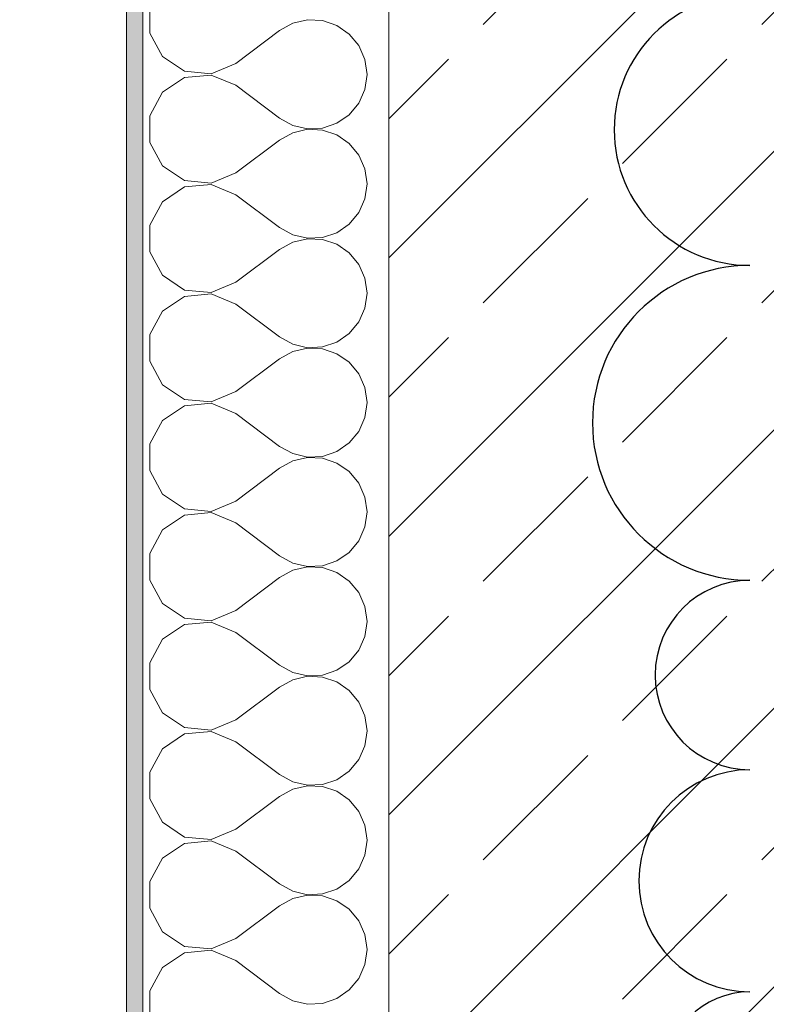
# Model space of a CAD drawing. Header units: metres. Extents: x -3.6 to 90.7, y -11.1 to 18.
# Tile 10 of 256: x -0.24 to 0.215, y 1.567 to 2.167. Entities that reach past the tile are written whole.
import ezdxf

# ---------------------------------------------------------------- set-up
doc = ezdxf.new("R2010")
doc.units = ezdxf.units.M
doc.header["$MEASUREMENT"] = 0
for name, color, linetype in [('152 - Bemaßung_ Beschriftung.Ausbau', 7, 'Continuous'), ('209 - Marker.Änderung', 7, 'Continuous'), ('603 - Struktur.Bodenplatte_ Decke Roh', 7, 'Continuous'), ('604 - Struktur.Wand Aussen', 7, 'Continuous')]:
    doc.layers.add(name, color=color, linetype=linetype)
doc.styles.add('ERSTELLTER_STIL_2', font='txt')
doc.dimstyles.new('ERSTELLTER_STIL__1', dxfattribs={"dimtxt": 0.1, "dimasz": 0.0532, "dimexe": 0.18, "dimexo": 0.0625, "dimgap": 0, "dimtad": 1, "dimzin": 0, "dimdsep": 46, "dimtxsty": 'ERSTELLTER_STIL_2', "dimblk": 'ARROWHEAD_2', "dimblk1": 'ARROWHEAD_2', "dimblk2": 'ARROWHEAD_2', "dimcen": 0.09, "dimse1": 1, "dimse2": 1, "dimclrd": 7, "dimclre": 7, "dimclrt": 7, "dimazin": 0, "dimtfac": 1, "dimtdec": 4, "dimtmove": 0, "dimatfit": 3, "dimfxl": 1, "dimtolj": 1, "dimtzin": 0, "dimarcsym": 0})

# ---------------------------------------------------------------- blocks, each defined once
blk = doc.blocks.new('*X9')
at = {"layer": '604 - Struktur.Wand Aussen', "color": 7, "linetype": 'Continuous', "lineweight": 5}
for p, q in [((-0.16066, 2.17479), (-0.16066, 2.15855)), ((-0.06466, 2.16653), (-0.07362, 2.16445)), ((-0.05547, 2.16609), (-0.06466, 2.16653)), ((-0.04676, 2.16315), (-0.05547, 2.16609)), ((-0.07362, 2.16445), (-0.08167, 2.16)), ((-0.03918, 2.15794), (-0.04676, 2.16315)), ((-0.16066, 2.15855), (-0.15299, 2.14424)), ((-0.10833, 2.14), (-0.08167, 2.16)), ((-0.03331, 2.15086), (-0.03918, 2.15794)), ((-0.0296, 2.14244), (-0.03331, 2.15086)), ((-0.15299, 2.14424), (-0.13947, 2.13525)), ((-0.02833, 2.13333), (-0.0296, 2.14244)), ((-0.1233, 2.13371), (-0.10833, 2.14)), ((-0.13947, 2.13142), (-0.15299, 2.12243)), ((-0.13947, 2.13525), (-0.1233, 2.13371)), ((-0.1233, 2.13295), (-0.13947, 2.13142)), ((-0.10833, 2.12667), (-0.1233, 2.13295)), ((-0.0296, 2.12422), (-0.02833, 2.13333)), ((-0.10833, 2.12667), (-0.08167, 2.10667)), ((-0.03331, 2.11581), (-0.0296, 2.12422)), ((-0.15299, 2.12243), (-0.16066, 2.10812)), ((-0.03918, 2.10873), (-0.03331, 2.11581)), ((-0.16066, 2.10812), (-0.16066, 2.09188)), ((-0.08167, 2.10667), (-0.07362, 2.10222)), ((-0.04676, 2.10352), (-0.03918, 2.10873)), ((-0.07362, 2.10222), (-0.06466, 2.10013)), ((-0.06466, 2.10013), (-0.05547, 2.10058)), ((-0.05547, 2.10058), (-0.04676, 2.10352)), ((-0.07362, 2.09778), (-0.08167, 2.09333)), ((-0.06466, 2.09987), (-0.07362, 2.09778)), ((-0.05547, 2.09942), (-0.06466, 2.09987)), ((-0.04676, 2.09648), (-0.05547, 2.09942)), ((-0.03918, 2.09127), (-0.04676, 2.09648)), ((-0.16066, 2.09188), (-0.15299, 2.07757)), ((-0.10833, 2.07333), (-0.08167, 2.09333)), ((-0.03331, 2.08419), (-0.03918, 2.09127)), ((-0.0296, 2.07578), (-0.03331, 2.08419)), ((-0.15299, 2.07757), (-0.13947, 2.06858)), ((-0.1233, 2.06705), (-0.10833, 2.07333)), ((-0.02833, 2.06667), (-0.0296, 2.07578)), ((-0.13947, 2.06475), (-0.15299, 2.05576)), ((-0.13947, 2.06858), (-0.1233, 2.06705)), ((-0.1233, 2.06629), (-0.13947, 2.06475)), ((-0.10833, 2.06), (-0.1233, 2.06629)), ((-0.0296, 2.05756), (-0.02833, 2.06667)), ((-0.10833, 2.06), (-0.08167, 2.04)), ((-0.15299, 2.05576), (-0.16066, 2.04145)), ((-0.03331, 2.04914), (-0.0296, 2.05756)), ((-0.03918, 2.04206), (-0.03331, 2.04914)), ((-0.16066, 2.04145), (-0.16066, 2.02521)), ((-0.04676, 2.03685), (-0.03918, 2.04206)), ((-0.08167, 2.04), (-0.07362, 2.03555)), ((-0.07362, 2.03555), (-0.06466, 2.03347)), ((-0.05547, 2.03391), (-0.04676, 2.03685)), ((-0.07362, 2.03112), (-0.08167, 2.02667)), ((-0.06466, 2.0332), (-0.07362, 2.03112)), ((-0.06466, 2.03347), (-0.05547, 2.03391)), ((-0.05547, 2.03275), (-0.06466, 2.0332)), ((-0.04676, 2.02981), (-0.05547, 2.03275)), ((-0.03918, 2.02461), (-0.04676, 2.02981)), ((-0.16066, 2.02521), (-0.15299, 2.0109)), ((-0.10833, 2.00667), (-0.08167, 2.02667)), ((-0.03331, 2.01752), (-0.03918, 2.02461)), ((-0.0296, 2.00911), (-0.03331, 2.01752)), ((-0.15299, 2.0109), (-0.13947, 2.00192)), ((-0.1233, 2.00038), (-0.10833, 2.00667)), ((-0.02833, 2), (-0.0296, 2.00911)), ((-0.13947, 1.99808), (-0.15299, 1.9891)), ((-0.13947, 2.00192), (-0.1233, 2.00038)), ((-0.1233, 1.99962), (-0.13947, 1.99808)), ((-0.10833, 1.99333), (-0.1233, 1.99962)), ((-0.0296, 1.99089), (-0.02833, 2)), ((-0.10833, 1.99333), (-0.08167, 1.97333)), ((-0.15299, 1.9891), (-0.16066, 1.97479)), ((-0.03331, 1.98248), (-0.0296, 1.99089)), ((-0.03918, 1.97539), (-0.03331, 1.98248)), ((-0.16066, 1.97479), (-0.16066, 1.95855)), ((-0.04676, 1.97019), (-0.03918, 1.97539)), ((-0.08167, 1.97333), (-0.07362, 1.96888)), ((-0.07362, 1.96888), (-0.06466, 1.9668)), ((-0.05547, 1.96725), (-0.04676, 1.97019)), ((-0.07362, 1.96445), (-0.08167, 1.96)), ((-0.06466, 1.96653), (-0.07362, 1.96445)), ((-0.06466, 1.9668), (-0.05547, 1.96725)), ((-0.05547, 1.96609), (-0.06466, 1.96653)), ((-0.04676, 1.96315), (-0.05547, 1.96609)), ((-0.03918, 1.95794), (-0.04676, 1.96315)), ((-0.16066, 1.95855), (-0.15299, 1.94424)), ((-0.10833, 1.94), (-0.08167, 1.96)), ((-0.03331, 1.95086), (-0.03918, 1.95794)), ((-0.0296, 1.94244), (-0.03331, 1.95086)), ((-0.15299, 1.94424), (-0.13947, 1.93525)), ((-0.1233, 1.93371), (-0.10833, 1.94)), ((-0.02833, 1.93333), (-0.0296, 1.94244)), ((-0.13947, 1.93525), (-0.1233, 1.93371)), ((-0.1233, 1.93295), (-0.13947, 1.93142)), ((-0.10833, 1.92667), (-0.1233, 1.93295)), ((-0.0296, 1.92422), (-0.02833, 1.93333)), ((-0.13947, 1.93142), (-0.15299, 1.92243)), ((-0.10833, 1.92667), (-0.08167, 1.90667)), ((-0.15299, 1.92243), (-0.16066, 1.90812)), ((-0.03331, 1.91581), (-0.0296, 1.92422)), ((-0.03918, 1.90873), (-0.03331, 1.91581)), ((-0.16066, 1.90812), (-0.16066, 1.89188)), ((-0.04676, 1.90352), (-0.03918, 1.90873)), ((-0.08167, 1.90667), (-0.07362, 1.90222)), ((-0.07362, 1.90222), (-0.06466, 1.90013)), ((-0.05547, 1.90058), (-0.04676, 1.90352)), ((-0.07362, 1.89778), (-0.08167, 1.89333)), ((-0.06466, 1.89987), (-0.07362, 1.89778)), ((-0.06466, 1.90013), (-0.05547, 1.90058)), ((-0.05547, 1.89942), (-0.06466, 1.89987)), ((-0.04676, 1.89648), (-0.05547, 1.89942)), ((-0.03918, 1.89127), (-0.04676, 1.89648)), ((-0.16066, 1.89188), (-0.15299, 1.87757)), ((-0.10833, 1.87333), (-0.08167, 1.89333)), ((-0.03331, 1.88419), (-0.03918, 1.89127)), ((-0.0296, 1.87578), (-0.03331, 1.88419)), ((-0.15299, 1.87757), (-0.13947, 1.86858)), ((-0.1233, 1.86705), (-0.10833, 1.87333)), ((-0.02833, 1.86667), (-0.0296, 1.87578)), ((-0.13947, 1.86858), (-0.1233, 1.86705)), ((-0.1233, 1.86629), (-0.13947, 1.86475)), ((-0.10833, 1.86), (-0.1233, 1.86629)), ((-0.0296, 1.85756), (-0.02833, 1.86667)), ((-0.13947, 1.86475), (-0.15299, 1.85576)), ((-0.15299, 1.85576), (-0.16066, 1.84145)), ((-0.10833, 1.86), (-0.08167, 1.84)), ((-0.03331, 1.84914), (-0.0296, 1.85756)), ((-0.03918, 1.84206), (-0.03331, 1.84914)), ((-0.04676, 1.83685), (-0.03918, 1.84206)), ((-0.16066, 1.84145), (-0.16066, 1.82521)), ((-0.08167, 1.84), (-0.07362, 1.83555)), ((-0.05547, 1.83391), (-0.04676, 1.83685)), ((-0.07362, 1.83112), (-0.08167, 1.82667)), ((-0.07362, 1.83555), (-0.06466, 1.83347)), ((-0.06466, 1.8332), (-0.07362, 1.83112)), ((-0.06466, 1.83347), (-0.05547, 1.83391)), ((-0.05547, 1.83275), (-0.06466, 1.8332)), ((-0.04676, 1.82981), (-0.05547, 1.83275)), ((-0.16066, 1.82521), (-0.15299, 1.8109)), ((-0.10833, 1.80667), (-0.08167, 1.82667)), ((-0.03918, 1.82461), (-0.04676, 1.82981)), ((-0.03331, 1.81752), (-0.03918, 1.82461)), ((-0.0296, 1.80911), (-0.03331, 1.81752)), ((-0.15299, 1.8109), (-0.13947, 1.80192)), ((-0.1233, 1.80038), (-0.10833, 1.80667)), ((-0.02833, 1.8), (-0.0296, 1.80911)), ((-0.13947, 1.80192), (-0.1233, 1.80038)), ((-0.13947, 1.79808), (-0.15299, 1.7891)), ((-0.1233, 1.79962), (-0.13947, 1.79808)), ((-0.10833, 1.79333), (-0.1233, 1.79962)), ((-0.0296, 1.79089), (-0.02833, 1.8)), ((-0.15299, 1.7891), (-0.16066, 1.77479)), ((-0.10833, 1.79333), (-0.08167, 1.77333)), ((-0.03331, 1.78248), (-0.0296, 1.79089)), ((-0.03918, 1.77539), (-0.03331, 1.78248)), ((-0.16066, 1.77479), (-0.16066, 1.75855)), ((-0.08167, 1.77333), (-0.07362, 1.76888)), ((-0.05547, 1.76725), (-0.04676, 1.77019)), ((-0.04676, 1.77019), (-0.03918, 1.77539)), ((-0.07362, 1.76445), (-0.08167, 1.76)), ((-0.07362, 1.76888), (-0.06466, 1.7668)), ((-0.06466, 1.76653), (-0.07362, 1.76445)), ((-0.06466, 1.7668), (-0.05547, 1.76725)), ((-0.05547, 1.76609), (-0.06466, 1.76653)), ((-0.04676, 1.76315), (-0.05547, 1.76609)), ((-0.16066, 1.75855), (-0.15299, 1.74424)), ((-0.10833, 1.74), (-0.08167, 1.76)), ((-0.03918, 1.75794), (-0.04676, 1.76315)), ((-0.03331, 1.75086), (-0.03918, 1.75794)), ((-0.0296, 1.74244), (-0.03331, 1.75086)), ((-0.15299, 1.74424), (-0.13947, 1.73525)), ((-0.02833, 1.73333), (-0.0296, 1.74244)), ((-0.13947, 1.73525), (-0.1233, 1.73371)), ((-0.1233, 1.73371), (-0.10833, 1.74)), ((-0.13947, 1.73142), (-0.15299, 1.72243)), ((-0.1233, 1.73295), (-0.13947, 1.73142)), ((-0.10833, 1.72667), (-0.1233, 1.73295)), ((-0.0296, 1.72422), (-0.02833, 1.73333)), ((-0.15299, 1.72243), (-0.16066, 1.70812)), ((-0.10833, 1.72667), (-0.08167, 1.70667)), ((-0.03331, 1.71581), (-0.0296, 1.72422)), ((-0.03918, 1.70873), (-0.03331, 1.71581)), ((-0.16066, 1.70812), (-0.16066, 1.69188)), ((-0.08167, 1.70667), (-0.07362, 1.70222)), ((-0.04676, 1.70352), (-0.03918, 1.70873)), ((-0.07362, 1.70222), (-0.06466, 1.70013)), ((-0.06466, 1.69987), (-0.07362, 1.69778)), ((-0.06466, 1.70013), (-0.05547, 1.70058)), ((-0.05547, 1.69942), (-0.06466, 1.69987)), ((-0.05547, 1.70058), (-0.04676, 1.70352)), ((-0.04676, 1.69648), (-0.05547, 1.69942)), ((-0.10833, 1.67333), (-0.08167, 1.69333)), ((-0.07362, 1.69778), (-0.08167, 1.69333)), ((-0.03918, 1.69127), (-0.04676, 1.69648)), ((-0.16066, 1.69188), (-0.15299, 1.67757)), ((-0.03331, 1.68419), (-0.03918, 1.69127)), ((-0.0296, 1.67578), (-0.03331, 1.68419)), ((-0.15299, 1.67757), (-0.13947, 1.66858)), ((-0.02833, 1.66667), (-0.0296, 1.67578)), ((-0.13947, 1.66858), (-0.1233, 1.66705)), ((-0.1233, 1.66705), (-0.10833, 1.67333)), ((-0.13947, 1.66475), (-0.15299, 1.65576)), ((-0.1233, 1.66629), (-0.13947, 1.66475)), ((-0.10833, 1.66), (-0.1233, 1.66629)), ((-0.0296, 1.65756), (-0.02833, 1.66667)), ((-0.10833, 1.66), (-0.08167, 1.64)), ((-0.03331, 1.64914), (-0.0296, 1.65756)), ((-0.15299, 1.65576), (-0.16066, 1.64145)), ((-0.03918, 1.64206), (-0.03331, 1.64914)), ((-0.16066, 1.64145), (-0.16066, 1.62521)), ((-0.08167, 1.64), (-0.07362, 1.63555)), ((-0.04676, 1.63685), (-0.03918, 1.64206)), ((-0.07362, 1.63555), (-0.06466, 1.63347)), ((-0.06466, 1.6332), (-0.07362, 1.63112)), ((-0.06466, 1.63347), (-0.05547, 1.63391)), ((-0.05547, 1.63275), (-0.06466, 1.6332)), ((-0.05547, 1.63391), (-0.04676, 1.63685)), ((-0.04676, 1.62981), (-0.05547, 1.63275)), ((-0.10833, 1.60667), (-0.08167, 1.62667)), ((-0.07362, 1.63112), (-0.08167, 1.62667)), ((-0.03918, 1.62461), (-0.04676, 1.62981)), ((-0.16066, 1.62521), (-0.15299, 1.6109)), ((-0.03331, 1.61752), (-0.03918, 1.62461)), ((-0.0296, 1.60911), (-0.03331, 1.61752)), ((-0.15299, 1.6109), (-0.13947, 1.60192)), ((-0.02833, 1.6), (-0.0296, 1.60911)), ((-0.1233, 1.60038), (-0.10833, 1.60667)), ((-0.13947, 1.59808), (-0.15299, 1.5891)), ((-0.13947, 1.60192), (-0.1233, 1.60038)), ((-0.1233, 1.59962), (-0.13947, 1.59808)), ((-0.10833, 1.59333), (-0.1233, 1.59962)), ((-0.0296, 1.59089), (-0.02833, 1.6)), ((-0.10833, 1.59333), (-0.08167, 1.57333)), ((-0.03331, 1.58248), (-0.0296, 1.59089)), ((-0.15299, 1.5891), (-0.16066, 1.57479)), ((-0.03918, 1.57539), (-0.03331, 1.58248)), ((-0.16066, 1.57479), (-0.16066, 1.55855)), ((-0.08167, 1.57333), (-0.07362, 1.56888)), ((-0.04676, 1.57019), (-0.03918, 1.57539)), ((-0.07362, 1.56888), (-0.06466, 1.5668)), ((-0.06466, 1.5668), (-0.05547, 1.56725)), ((-0.05547, 1.56725), (-0.04676, 1.57019))]:
    blk.add_line(p, q, dxfattribs=at)
blk = doc.blocks.new('*D348')
at = {"layer": '152 - Bemaßung_ Beschriftung.Ausbau', "color": 7, "linetype": 'Continuous', "lineweight": 5}
for p, q in [((-1.21, 6.12521), (-1.14, 6.08479)), ((-1.1225, 6.105), (-1.2275, 6.105)), ((-1.175, 0.005), (-1.175, 6.105)), ((-1.21, 0.02521), (-1.14, -0.01521))]:
    blk.add_line(p, q, dxfattribs=at)
at = {"layer": '152 - Bemaßung_ Beschriftung.Ausbau', "color": 7, "lineweight": 5, "insert": (-1.195, 2.92197), "char_height": 0.1, "attachment_point": 7, "rotation": 90, "style": 'ERSTELLTER_STIL_2'}
blk.add_mtext('\\A1;{\\pql;\\fArial|b0|i0|c0|p38;6,10}', dxfattribs=at)
blk = doc.blocks.new('ARROWHEAD_2')
at = {"color": 0, "linetype": 'Continuous', "lineweight": 0}
for p, q in [((-0.378, -0.655), (0.378, 0.655)), ((0, 0), (-1, 0))]:
    blk.add_line(p, q, dxfattribs=at)
blk = doc.blocks.new('*D355')
at = {"layer": '152 - Bemaßung_ Beschriftung.Ausbau', "color": 7, "linetype": 'Continuous', "lineweight": 5}
for p, q in [((-1.71, 5.82521), (-1.64, 5.78479)), ((-1.6225, 5.805), (-1.7275, 5.805)), ((-1.675, 0.245), (-1.675, 5.805)), ((-1.71, 0.26521), (-1.64, 0.22479)), ((-1.6225, 0.245), (-1.7275, 0.245)), ((-1.675, 0.005), (-1.675, 0.245))]:
    blk.add_line(p, q, dxfattribs=at)
at = {"layer": '152 - Bemaßung_ Beschriftung.Ausbau', "color": 7, "lineweight": 5, "char_height": 0.1, "attachment_point": 7, "rotation": 90, "style": 'ERSTELLTER_STIL_2'}
for s, insert in [('\\A1;{\\pql;\\fArial|b0|i0|c0|p38;12}', (-1.695, 5.633)), ('\\A1;{\\pql;\\fArial|b0|i0|c0|p38;5,56}', (-1.695, 2.81608))]:
    blk.add_mtext(s, dxfattribs=dict(at, insert=insert))
blk = doc.blocks.new('*D366')
at = {"layer": '152 - Bemaßung_ Beschriftung.Ausbau', "color": 7, "linetype": 'Continuous', "lineweight": 5}
for p, q in [((-2.21, 5.22019), (-2.14, 5.17978)), ((-2.1225, 5.19998), (-2.2275, 5.19998)), ((-2.175, 0.69998), (-2.175, 5.19998)), ((-2.21, 0.72019), (-2.14, 0.67978)), ((-2.1225, 0.69998), (-2.2275, 0.69998))]:
    blk.add_line(p, q, dxfattribs=at)
at = {"layer": '152 - Bemaßung_ Beschriftung.Ausbau', "color": 7, "lineweight": 5, "insert": (-2.195, 2.81695), "char_height": 0.1, "attachment_point": 7, "rotation": 90, "style": 'ERSTELLTER_STIL_2'}
blk.add_mtext('\\A1;{\\pql;\\fArial|b0|i0|c0|p38;4,50}', dxfattribs=at)
blk = doc.blocks.new('*D375')
at = {"layer": '152 - Bemaßung_ Beschriftung.Ausbau', "color": 7, "linetype": 'Continuous', "lineweight": 5}
for p, q in [((-2.675, 13.845), (-2.675, 13.87923)), ((-2.64, 13.82479), (-2.71, 13.86521)), ((-2.6225, 13.845), (-2.7275, 13.845)), ((-2.675, -0.145), (-2.675, 13.845)), ((-2.71, -0.12479), (-2.64, -0.16521)), ((-2.6225, -0.145), (-2.7275, -0.145)), ((-2.675, -0.17923), (-2.675, -0.145))]:
    blk.add_line(p, q, dxfattribs=at)
at = {"layer": '152 - Bemaßung_ Beschriftung.Ausbau', "color": 7, "lineweight": 5, "insert": (-2.695, 6.67903), "char_height": 0.1, "attachment_point": 7, "rotation": 90, "style": 'ERSTELLTER_STIL_2'}
blk.add_mtext('\\A1;{\\pql;\\fArial|b0|i0|c0|p38;13,99}', dxfattribs=at)

msp = doc.modelspace()

# ---------------------------------------------------------------- hatches: boundary and pattern name
at = {"layer": '604 - Struktur.Wand Aussen', "linetype": 'Continuous', "lineweight": 0, "true_color": 0x000000}
h = msp.add_hatch(dxfattribs=at)
h.set_pattern_fill('Verputz_0001', color=18, style=0, pattern_type=2)
h.set_pattern_definition([(0, (0, 0), (0, 0.0866025), [0, -0.05]), (0, (0.025, 0.0433), (0, 0.0866025), [0, -0.05])])
h.paths.add_polyline_path([(-0.165, -0.145), (-0.165, 5.32998), (-0.175, 5.32998), (-0.175, -0.145)])
h = msp.add_hatch(dxfattribs=at)
h.set_pattern_fill('Beton__Stahlbeton_0001', color=18, style=0, pattern_type=2)
h.set_pattern_definition([(45, (0, 0), (-0.0848528, 0.0848528), []), (45, (-0.04243, 0.04243), (-0.0848528, 0.0848528), [0.09, -0.03])])
h.paths.add_polyline_path([(0.225, 0.245), (0.225, 5.32998), (-0.015, 5.32998), (-0.015, 0.245)])

# ---------------------------------------------------------------- linework, layer by layer
at = {"layer": '209 - Marker.Änderung', "color": 1, "linetype": 'Continuous', "lineweight": 25}
for centre, radius in [((0.205, 2.09963), 0.08268), ((0.205, 1.921), 0.09594), ((0.205, 1.76733), 0.05773), ((0.205, 1.64192), 0.06768), ((0.205, 1.52235), 0.05189)]:
    msp.add_arc(centre, radius, 90, 270, dxfattribs=at)
at = {"layer": '603 - Struktur.Bodenplatte_ Decke Roh', "color": 7, "linetype": 'Continuous', "lineweight": 18, "flags": 128}
msp.add_lwpolyline([(47.47999, 13.695), (14.77999, 13.695), (14.77999, 13.455), (14.77999, 12.99998), (14.84, 12.99998), (14.84, 8.58498), (13.03, 8.58498), (13.03, 8.72498), (11.41, 8.72498), (11.41, 12.99998), (11.47999, 12.99998), (11.47999, 13.455), (11.47999, 13.695), (-0.015, 13.695), (-0.015, 0.005), (62.27503, 0.005)], dxfattribs=at)
at = {"layer": '604 - Struktur.Wand Aussen', "color": 7, "linetype": 'Continuous', "lineweight": 13}
msp.add_line((-0.165, 5.32998), (-0.165, -0.005), dxfattribs=at)
at = {"layer": '604 - Struktur.Wand Aussen', "color": 7, "linetype": 'Continuous', "lineweight": 18}
msp.add_line((-0.015, 5.32998), (-0.015, 0.245), dxfattribs=at)
at = {"layer": '604 - Struktur.Wand Aussen', "color": 7, "linetype": 'Continuous', "lineweight": 13, "flags": 128}
msp.add_lwpolyline([(-0.175, 5.32998), (-0.175, -0.155)], dxfattribs=at)

# ---------------------------------------------------------------- block references
at = {"layer": '604 - Struktur.Wand Aussen', "color": 7, "lineweight": 18}
msp.add_blockref('*X9', (0, 0), dxfattribs=at)

# ---------------------------------------------------------------- dimensions: what is measured, and where the dimension line sits
at = {"layer": '152 - Bemaßung_ Beschriftung.Ausbau', "color": 7, "linetype": 'Continuous', "lineweight": 5}
for base, p1, p2, picture, middle in [((-2.675, 13.845), (-0.165, -0.145), (-0.165, 13.845), '*D375', (-2.745, 6.84703)), ((-1.175, 6.105), (-0.015, 0.005), (0.105, 6.105), '*D348', (-1.245, 3.05185)), ((-1.675, 5.805), (0.225, 0.245), (4.13499, 5.805), '*D355', (-1.745, 2.94597)), ((-2.175, 5.19998), (0.67999, 0.69998), (0.67999, 5.19998), '*D366', (-2.245, 2.94684))]:
    dim = msp.add_linear_dim(base=base, p1=p1, p2=p2, angle=90, dimstyle='ERSTELLTER_STIL__1', dxfattribs=at)
    dim.commit()
    dim.dimension.update_dxf_attribs({"geometry": picture, "text_midpoint": middle, "dimtype": 160, "text_rotation": 90})

doc.saveas('drawing.dxf')
